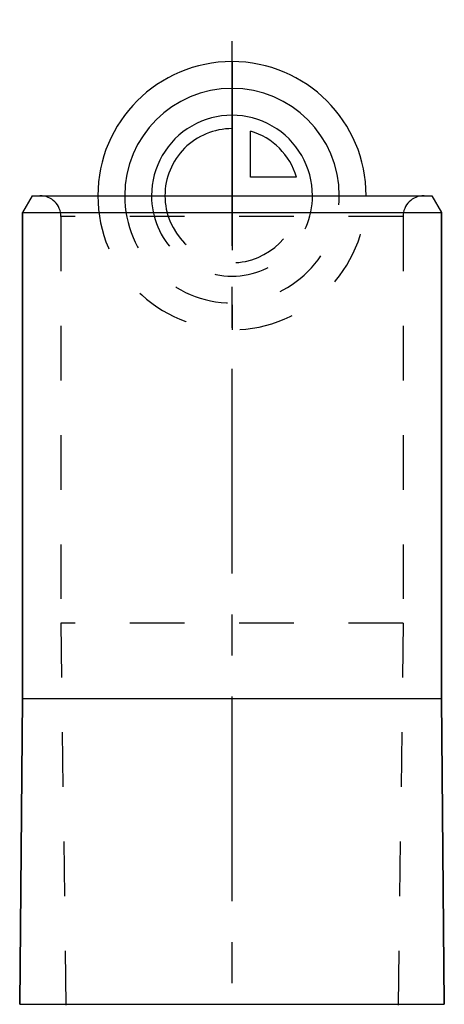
# Model space of a CAD drawing. Header units: millimetres. Extents: x 396 to 604, y 389 to 611.
# Tile 4 of 4: x 475 to 525, y 494 to 611. Entities that reach past the tile are written whole.
import ezdxf

# ---------------------------------------------------------------- set-up
doc = ezdxf.new("R2010")
doc.units = ezdxf.units.MM
doc.header["$LTSCALE"] = 65.185185
doc.linetypes.add('CENTER', pattern=[0.6, 0.375, -0.075, 0.075, -0.075])
doc.linetypes.add('HIDDEN', pattern=[0.2, 0.1, -0.1])
for name, color, linetype in [('ACHSEN_S', 7, 'CONTINUOUS'), ('KOERPER', 7, 'CONTINUOUS'), ('KONST.EL_MIT_GEO', 7, 'CONTINUOUS'), ('KURVEN', 7, 'CONTINUOUS')]:
    doc.layers.add(name, color=color, linetype=linetype)

msp = doc.modelspace()

# ---------------------------------------------------------------- linework, layer by layer
at = {"layer": 'ACHSEN_S', "color": 2, "linetype": 'CENTER'}
msp.add_line((500, 388.73), (500, 611.27), dxfattribs=at)
at = {"layer": 'KOERPER', "color": 7, "linetype": 'Continuous'}
for p, q in [((475, 530.27), (475, 588.27)), ((525, 530.27), (525, 588.27)), ((474.68, 493.76), (475, 530.27)), ((475, 530.27), (525, 530.27)), ((525.32, 493.76), (525, 530.27))]:
    msp.add_line(p, q, dxfattribs=at)
at = {"layer": 'KOERPER', "color": 8, "linetype": 'HIDDEN'}
for p, q in [((479.6, 587.77), (479.6, 539.27)), ((520.4, 587.77), (520.4, 539.27)), ((479.6, 539.27), (480.5, 467.23)), ((520.4, 539.27), (479.6, 539.27)), ((520.4, 539.27), (519.5, 467.23))]:
    msp.add_line(p, q, dxfattribs=at)
at = {"layer": 'KONST.EL_MIT_GEO', "color": 7, "linetype": 'Continuous'}
for p, q in [((476.15, 590.27), (475, 588.27)), ((476.15, 590.27), (523.85, 590.27)), ((523.85, 590.27), (525, 588.27)), ((475, 588.27), (475, 530.27)), ((475, 588.27), (525, 588.27)), ((525, 588.27), (525, 530.27)), ((475, 530.27), (474.68, 493.76)), ((525, 530.27), (525.32, 493.76)), ((474.68, 493.76), (525.32, 493.76))]:
    msp.add_line(p, q, dxfattribs=at)
at = {"layer": 'KONST.EL_MIT_GEO', "color": 8, "linetype": 'HIDDEN'}
for p, q in [((479.6, 587.77), (479.6, 539.27)), ((520.4, 587.77), (479.6, 587.77)), ((520.4, 587.77), (520.4, 539.27)), ((479.6, 539.27), (480.5, 467.23)), ((520.4, 539.27), (519.5, 467.23))]:
    msp.add_line(p, q, dxfattribs=at)
for centre, start, end in [((477.1, 587.77), 0, 90), ((522.9, 587.77), 90, 180)]:
    msp.add_arc(centre, 2.5, start, end, dxfattribs=at)
at = {"layer": 'KURVEN', "color": 40, "linetype": 'Continuous'}
for p, q in [((500, 606.27), (500, 590.27)), ((502.2, 592.48), (502.2, 597.97)), ((507.69, 592.48), (502.2, 592.48))]:
    msp.add_line(p, q, dxfattribs=at)
at = {"layer": 'KURVEN', "color": 8, "linetype": 'HIDDEN'}
for p, q in [((490.4, 590.27), (508, 590.27)), ((500, 590.27), (500, 574.27))]:
    msp.add_line(p, q, dxfattribs=at)
at = {"layer": 'KURVEN', "color": 40, "linetype": 'Continuous'}
for radius, start, end in [(16, 0, 180), (12.8, 0, 180), (9.6, 0, 180.0001), (8, 90, 180.0001), (8, 15.962, 74.038)]:
    msp.add_arc((500, 590.27), radius, start, end, dxfattribs=at)
at = {"layer": 'KURVEN', "color": 8, "linetype": 'HIDDEN'}
for radius, start in [(16, 180), (12.8, 180), (9.6, 180.0001), (8, 180.0001)]:
    msp.add_arc((500, 590.27), radius, start, 360, dxfattribs=at)

doc.saveas('drawing.dxf')
